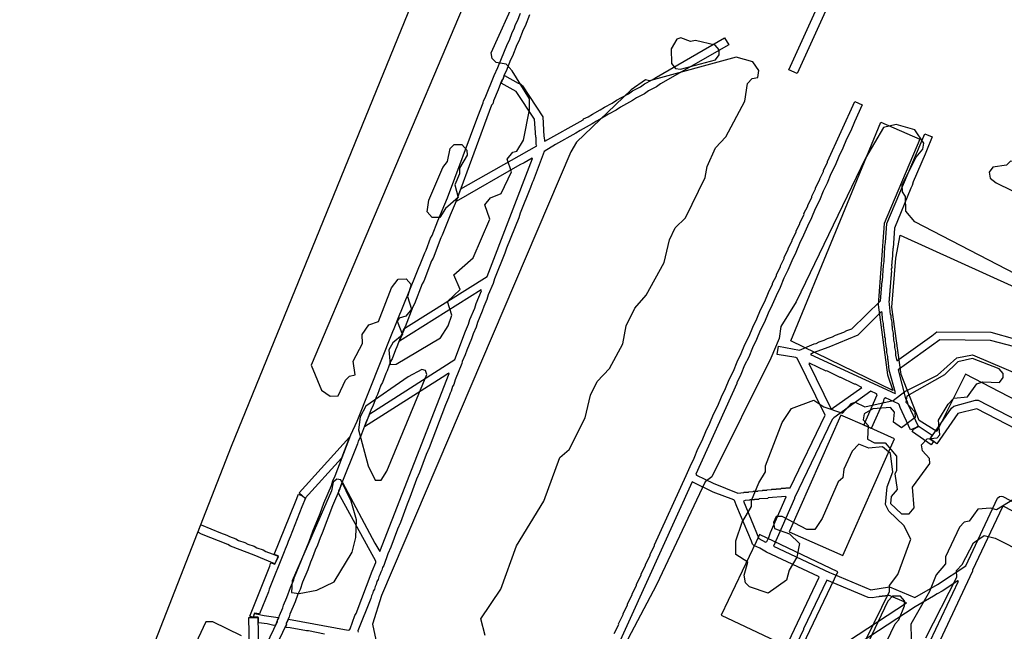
# Model space of a CAD drawing. Extents: x 1761 to 2705, y -3061 to -2273.
# Tile 3 of 10: x 1761 to 2013, y -2627 to -2471. Entities that reach past the tile are written whole.
import ezdxf

# ---------------------------------------------------------------- set-up
doc = ezdxf.new("R2010")
doc.units = 0
for name, color, linetype in [('DOR_DOROZHKA', 40, 'CONTINUOUS'), ('DOR_LESTNICA', 6, 'CONTINUOUS'), ('DOR_TROTUAR', 8, 'CONTINUOUS'), ('GRANICA_UCHASTKA', 7, 'CONTINUOUS'), ('PL_DETSKAYA', 1, 'CONTINUOUS'), ('PL_SPORT', 5, 'CONTINUOUS'), ('ZEL_LES_DREVESNYE', 94, 'CONTINUOUS'), ('ZEL_SPUTNIK_DOP', 40, 'CONTINUOUS'), ('ZEL_YANDEX_SHEMA', 92, 'CONTINUOUS')]:
    doc.layers.add(name, color=color, linetype=linetype)

msp = doc.modelspace()

# ---------------------------------------------------------------- linework, layer by layer
at = {"layer": 'DOR_DOROZHKA'}
for points in [[(1839.382, -2627.973), (1835.262, -2627.161), (1834.762, -2627.172), (1830.643, -2626.36), (1829.64, -2626.282), (1829.436, -2626.086), (1829.725, -2625.58), (1829.719, -2625.28), (1830.195, -2624.169), (1845.463, -2626.941), (1845.763, -2626.934), (1845.956, -2626.63), (1847.183, -2623.202), (1847.472, -2622.695), (1851.541, -2611.902), (1852.494, -2609.68), (1852.487, -2609.38), (1843.007, -2591.976), (1843.094, -2591.373), (1843.948, -2589.254), (1852.288, -2604.782), (1853.533, -2606.856), (1871.262, -2561.449), (1871.16, -2561.352), (1870.862, -2561.458), (1870.371, -2561.869), (1849.644, -2575.023), (1850.973, -2571.693), (1872.684, -2557.817), (1875.429, -2550.554), (1876.192, -2548.836), (1876.566, -2547.628), (1877.804, -2544.699), (1878.178, -2543.491), (1879.509, -2540.26), (1879.404, -2540.062), (1858.576, -2553.119), (1859.904, -2549.789), (1860.894, -2549.267), (1880.931, -2536.628), (1892.586, -2506.46), (1892.483, -2506.362), (1890.409, -2507.608), (1889.32, -2508.132), (1873.014, -2517.489), (1874.245, -2514.26), (1893.617, -2503.236), (1893.51, -2502.938), (1893.471, -2501.138), (1893.369, -2501.041), (1893.07, -2496.445), (1888.414, -2489.341), (1884.566, -2487.223), (1885.425, -2485.304), (1888.868, -2487.231), (1889.575, -2487.515), (1889.984, -2487.907), (1895.157, -2495.799), (1895.467, -2500.895), (1895.569, -2500.993), (1895.591, -2501.993), (1895.693, -2502.091), (1905.479, -2496.577), (1905.575, -2496.375), (1906.764, -2495.849), (1907.849, -2495.125), (1909.827, -2494.081), (1910.912, -2493.358), (1912.891, -2492.314), (1913.976, -2491.591), (1917.041, -2489.924), (1918.126, -2489.2), (1920.105, -2488.156), (1921.19, -2487.433), (1923.168, -2486.389), (1924.253, -2485.666), (1941.647, -2475.685), (1942.686, -2477.463), (1925.292, -2487.444), (1924.207, -2488.168), (1922.229, -2489.211), (1921.144, -2489.935), (1919.165, -2490.978), (1918.08, -2491.702), (1915.015, -2493.369), (1913.93, -2494.093), (1911.951, -2495.136), (1910.866, -2495.86), (1908.888, -2496.903), (1907.803, -2497.627), (1904.737, -2499.294), (1903.652, -2500.018), (1898.413, -2502.933), (1895.549, -2504.695), (1892.709, -2512.161), (1892.42, -2512.667), (1892.046, -2513.876), (1889.386, -2520.437), (1889.012, -2521.645), (1885.878, -2529.417), (1885.504, -2530.626), (1882.844, -2537.187), (1882.47, -2538.395), (1881.233, -2541.324), (1880.859, -2542.532), (1880.095, -2544.25), (1879.721, -2545.458), (1878.484, -2548.387), (1878.11, -2549.595), (1877.346, -2551.313), (1876.972, -2552.521), (1875.735, -2555.45), (1875.361, -2556.658), (1874.597, -2558.376), (1874.508, -2558.878), (1872.797, -2563.017), (1872.423, -2564.226), (1872.133, -2564.732), (1871.759, -2565.941), (1871.47, -2566.448), (1871.096, -2567.656), (1870.333, -2569.374), (1866.168, -2580.369), (1865.405, -2582.087), (1863.704, -2586.726), (1862.941, -2588.443), (1861.24, -2593.082), (1860.477, -2594.8), (1858.776, -2599.439), (1858.013, -2601.156), (1856.312, -2605.795), (1855.549, -2607.513), (1854.511, -2610.437), (1854.222, -2610.943), (1854.037, -2611.648), (1853.748, -2612.154), (1853.563, -2612.858), (1853.274, -2613.365), (1853.089, -2614.069), (1852.8, -2614.576), (1852.615, -2615.28), (1852.326, -2615.787), (1852.141, -2616.491), (1851.852, -2616.998), (1851.667, -2617.702), (1851.377, -2618.208), (1851.193, -2618.913), (1847.87, -2627.189), (1847.976, -2627.487)], [(1913.418, -2627.874), (1914.569, -2625.548), (1914.565, -2625.348), (1915.715, -2623.022), (1915.711, -2622.822), (1916.861, -2620.496), (1916.857, -2620.296), (1918.007, -2617.969), (1918.003, -2617.769), (1919.153, -2615.443), (1919.149, -2615.243), (1920.299, -2612.917), (1920.295, -2612.717), (1921.445, -2610.391), (1921.441, -2610.191), (1922.591, -2607.865), (1922.587, -2607.665), (1923.737, -2605.339), (1923.733, -2605.139), (1931.855, -2587.454), (1932.806, -2585.133), (1933.86, -2583.009), (1934.811, -2580.687), (1935.865, -2578.563), (1936.816, -2576.242), (1937.87, -2574.118), (1938.821, -2571.796), (1939.875, -2569.672), (1940.826, -2567.35), (1941.88, -2565.226), (1942.831, -2562.905), (1943.885, -2560.781), (1944.836, -2558.459), (1945.891, -2556.335), (1946.841, -2554.013), (1947.896, -2551.89), (1948.846, -2549.568), (1949.901, -2547.444), (1950.851, -2545.122), (1951.906, -2542.998), (1952.856, -2540.677), (1953.911, -2538.553), (1953.906, -2538.353), (1954.865, -2536.431), (1954.861, -2536.231), (1955.916, -2534.107), (1955.911, -2533.907), (1956.87, -2531.985), (1956.866, -2531.785), (1957.921, -2529.661), (1957.916, -2529.461), (1958.875, -2527.54), (1958.871, -2527.34), (1959.926, -2525.216), (1959.921, -2525.016), (1960.88, -2523.094), (1960.876, -2522.894), (1961.931, -2520.77), (1961.927, -2520.57), (1962.886, -2518.648), (1962.881, -2518.448), (1963.936, -2516.325), (1963.932, -2516.125), (1964.891, -2514.203), (1964.886, -2514.003), (1965.941, -2511.879), (1965.937, -2511.679), (1966.896, -2509.757), (1966.891, -2509.557), (1967.946, -2507.433), (1967.942, -2507.233), (1974.914, -2491.875), (1976.833, -2492.734), (1974.826, -2497.079), (1973.876, -2499.401), (1972.821, -2501.525), (1971.871, -2503.847), (1970.816, -2505.971), (1969.866, -2508.292), (1968.811, -2510.416), (1967.86, -2512.738), (1966.806, -2514.862), (1965.855, -2517.184), (1964.801, -2519.307), (1963.85, -2521.629), (1962.796, -2523.753), (1961.845, -2526.075), (1960.791, -2528.199), (1959.84, -2530.52), (1958.786, -2532.644), (1957.835, -2534.966), (1956.781, -2537.09), (1955.83, -2539.412), (1954.776, -2541.536), (1953.825, -2543.857), (1952.771, -2545.981), (1951.82, -2548.303), (1950.765, -2550.427), (1949.815, -2552.749), (1948.76, -2554.872), (1947.81, -2557.194), (1946.755, -2559.318), (1945.805, -2561.64), (1944.75, -2563.764), (1944.755, -2563.964), (1934.249, -2587.103), (1934.455, -2587.398), (1938.701, -2589.408), (1945.06, -2591.972), (1946.558, -2591.839), (1946.655, -2591.737), (1947.756, -2591.713), (1947.853, -2591.611), (1948.953, -2591.587), (1949.051, -2591.485), (1950.151, -2591.461), (1950.249, -2591.359), (1951.349, -2591.336), (1951.447, -2591.233), (1952.447, -2591.212), (1952.545, -2591.11), (1953.645, -2591.086), (1953.743, -2590.984), (1954.843, -2590.96), (1954.941, -2590.858), (1956.041, -2590.834), (1956.139, -2590.732), (1957.239, -2590.708), (1957.337, -2590.606), (1958.437, -2590.582), (1967.342, -2572.08), (1960.224, -2557.526), (1959.819, -2557.335), (1955.1, -2556.536), (1955.454, -2554.428), (1960.778, -2555.413), (1964.546, -2553.831), (1965.044, -2553.72), (1965.835, -2553.303), (1967.127, -2552.875), (1967.918, -2552.457), (1969.21, -2552.029), (1970.001, -2551.612), (1972.086, -2550.867), (1972.877, -2550.449), (1974.169, -2550.021), (1981.518, -2542.859), (1981.91, -2537.848), (1982.008, -2537.745), (1982.224, -2533.839), (1982.402, -2532.834), (1982.618, -2528.928), (1982.796, -2527.923), (1983.093, -2523.114), (1992.803, -2500.193), (1994.72, -2500.952), (1993.196, -2504.487), (1992.915, -2505.393), (1989.866, -2512.463), (1989.585, -2513.369), (1989.201, -2514.078), (1985.019, -2524.273), (1984.729, -2529.382), (1984.631, -2529.485), (1984.496, -2532.489), (1984.398, -2532.591), (1984.417, -2533.491), (1984.319, -2533.593), (1984.339, -2534.493), (1984.241, -2534.596), (1984.263, -2535.596), (1984.165, -2535.698), (1984.184, -2536.598), (1984.086, -2536.7), (1984.106, -2537.6), (1984.008, -2537.702), (1984.03, -2538.702), (1983.932, -2538.804), (1983.951, -2539.705), (1983.853, -2539.807), (1983.875, -2540.807), (1983.777, -2540.909), (1983.797, -2541.809), (1983.699, -2541.911), (1983.718, -2542.811), (1983.62, -2542.913), (1983.994, -2546.307), (1984.096, -2546.405), (1984.115, -2547.305), (1984.337, -2548.301), (1984.357, -2549.201), (1984.459, -2549.299), (1984.476, -2550.099), (1984.698, -2551.094), (1984.717, -2551.994), (1984.819, -2552.092), (1984.836, -2552.892), (1985.058, -2553.888), (1985.078, -2554.788), (1985.299, -2555.784), (1985.319, -2556.684), (1985.651, -2558.177), (1994.618, -2551.78), (1995.896, -2550.752), (2009.705, -2550.854), (2015.745, -2552.525)], [(2074.552, -2569.964), (2009.551, -2552.959), (1996.641, -2552.837), (1986.001, -2560.471), (1987.861, -2567.835), (1988.276, -2568.526), (1988.491, -2569.222), (1991.114, -2574.868), (1990.721, -2575.177), (1989.134, -2575.811), (1986.508, -2570.065), (1986.293, -2569.369), (1986.089, -2569.174), (1982.754, -2567.645), (1982.458, -2567.851), (1982.267, -2568.256), (1982.271, -2568.456), (1979.12, -2575.428), (1977.201, -2574.569), (1980.637, -2566.89), (1980.43, -2566.595), (1979.015, -2565.925), (1969.557, -2572.733), (1969.166, -2573.141), (1959.493, -2593.161), (1959.497, -2593.361), (1954.156, -2605.482), (1968.41, -2612.278), (1969.317, -2612.559), (1979.01, -2616.651), (1983.798, -2615.948), (1990.259, -2618.609), (1996.09, -2615.282), (2003.291, -2610.524), (2011.422, -2593.239), (2011.913, -2592.828), (2012.311, -2592.72), (2012.713, -2592.811), (2042.871, -2608.668)], [(2023.935, -2579.662), (2006.127, -2570.442), (2001.25, -2571.648), (1995.914, -2579.367), (1994.186, -2578.104), (1999.62, -2570.282), (2000.209, -2569.769), (2005.779, -2568.248), (2006.479, -2568.233), (2021.757, -2576.107)], [(1953.967, -2638.404), (1965.834, -2613.434), (1965.63, -2613.239), (1952.389, -2607.021), (1950.667, -2606.058), (1949.152, -2605.39), (1948.743, -2604.999), (1948.526, -2604.203), (1944.733, -2595.381), (1944.201, -2593.891), (1943.996, -2593.696), (1938.751, -2591.708), (1933.392, -2589.122), (1905.406, -2650.659)], [(2026.83, -2602.511), (2012.867, -2595.309), (2012.671, -2595.513), (2005.017, -2611.687), (2005.021, -2611.887), (1972.31, -2681.63)], [(1992.768, -2632.863), (2001.375, -2614.467), (2001.273, -2614.369), (1997.229, -2617.058), (1995.942, -2617.686), (1995.054, -2618.306), (1990.31, -2621.01), (1959.53, -2641.185)]]:
    msp.add_lwpolyline(points, dxfattribs=at)
for points in [[(1985.328, -2566.389), (1983.701, -2560.521), (1983.444, -2557.925), (1983.342, -2557.827), (1983.325, -2557.027), (1983.103, -2556.031), (1983.084, -2555.131), (1982.982, -2555.033), (1982.964, -2554.233), (1982.743, -2553.238), (1982.723, -2552.338), (1982.621, -2552.24), (1982.604, -2551.44), (1982.382, -2550.444), (1982.363, -2549.544), (1982.261, -2549.446), (1982.243, -2548.646), (1982.022, -2547.65), (1981.883, -2545.852), (1981.679, -2545.657), (1975.704, -2551.589), (1968.266, -2554.651), (1964.296, -2556.138), (1963.604, -2556.553), (1985.23, -2566.491)], [(1976.693, -2564.974), (1975.074, -2564.109), (1974.874, -2564.113), (1971.335, -2562.389), (1971.135, -2562.393), (1967.798, -2560.764), (1967.598, -2560.769), (1963.352, -2558.759), (1963.154, -2558.864), (1968.909, -2570.545)], [(1834.43, -2593.261), (1832.899, -2591.894), (1845.8, -2577.708), (1843.714, -2583.056)], [(1952.134, -2604.525), (1952.43, -2604.319), (1952.909, -2603.308), (1953.381, -2601.997), (1957.386, -2592.906), (1957.284, -2592.808), (1952.79, -2593.205), (1952.693, -2593.308), (1950.495, -2593.455), (1950.397, -2593.557), (1949.297, -2593.581), (1949.199, -2593.683), (1948.099, -2593.707), (1948.001, -2593.809), (1946.901, -2593.833), (1946.505, -2594.042), (1950.413, -2603.562)], [(1826.688, -2610.037), (1821.438, -2607.85), (1815.384, -2605.479), (1814.675, -2605.094), (1807.914, -2602.439), (1807.206, -2602.054), (1807.005, -2602.058), (1807.667, -2600.243), (1807.862, -2600.039), (1812.81, -2602.133), (1814.423, -2602.698), (1815.132, -2603.083), (1816.745, -2603.649), (1817.454, -2604.034), (1819.067, -2604.599), (1819.775, -2604.984), (1821.388, -2605.549), (1822.097, -2605.934), (1823.71, -2606.5), (1824.419, -2606.885), (1826.032, -2607.45), (1827.547, -2608.118)], [(1956.082, -2639.058), (1957.897, -2639.719), (1958.195, -2639.613), (1988.086, -2619.957), (1983.543, -2618.054), (1983.445, -2618.156), (1982.745, -2618.172), (1982.647, -2618.274), (1981.947, -2618.289), (1981.849, -2618.391), (1981.149, -2618.406), (1981.052, -2618.508), (1980.351, -2618.523), (1979.456, -2618.743), (1978.354, -2618.667), (1967.751, -2614.193), (1961.817, -2626.628), (1961.821, -2626.828), (1956.078, -2638.858)], [(1827.588, -2623.925), (1826.827, -2625.743), (1826.427, -2625.751), (1824.719, -2625.388), (1822.512, -2625.135), (1822.482, -2623.735), (1822.38, -2623.638), (1821.279, -2623.661), (1821.46, -2622.757), (1823.971, -2623.203), (1827.584, -2623.725)]]:
    msp.add_lwpolyline(points, close=True, dxfattribs=at)
at = {"layer": 'DOR_LESTNICA'}
for points in [[(1994.418, -2579.599), (1989.645, -2576.301), (1989.542, -2576.203), (1989.929, -2575.594), (1991.217, -2574.966), (1991.112, -2574.768), (1994.666, -2577.193), (1994.086, -2578.106), (1995.001, -2578.786)], [(1820.879, -2623.67), (1820.273, -2623.383), (1825.401, -2610.666), (1825.586, -2609.961), (1825.782, -2609.757), (1826.69, -2610.137), (1827.649, -2608.216), (1827.545, -2608.018), (1826.536, -2607.639), (1831.949, -2594.216), (1832.706, -2592.198), (1833.717, -2592.677), (1834.432, -2593.361), (1834.53, -2593.259), (1833.577, -2595.481), (1830.641, -2603.148), (1830.067, -2604.361), (1829.882, -2605.066), (1829.308, -2606.279), (1829.123, -2606.983), (1825.226, -2616.472), (1825.041, -2617.177), (1822.762, -2622.829), (1821.458, -2622.657), (1821.179, -2623.663)]]:
    msp.add_lwpolyline(points, close=True, dxfattribs=at)
at = {"layer": 'DOR_TROTUAR'}
for points in [[(1978.875, -2443.664), (1960.153, -2484.79), (1958.031, -2483.835), (1977.325, -2441.396)], [(1822.813, -2634.434), (1827.406, -2624.73), (1827.399, -2624.43), (1827.688, -2623.923), (1827.873, -2623.219), (1828.732, -2621.299), (1828.917, -2620.595), (1829.776, -2618.675), (1830.72, -2616.053), (1831.579, -2614.134), (1831.764, -2613.43), (1835.47, -2604.345), (1836.414, -2601.723), (1838.316, -2597.18), (1839.26, -2594.558), (1841.163, -2590.014), (1841.537, -2588.806), (1842.111, -2587.593), (1846.087, -2577.101), (1847.711, -2573.564), (1856.821, -2550.656), (1857.206, -2549.947), (1858.626, -2546.214), (1859.011, -2545.506), (1860.147, -2542.48), (1860.531, -2541.771), (1863.472, -2534.304), (1863.857, -2533.595), (1864.992, -2530.569), (1865.377, -2529.86), (1866.512, -2526.834), (1866.897, -2526.125), (1868.317, -2522.393), (1870.792, -2516.536), (1878.547, -2495.758), (1879.972, -2492.225), (1880.061, -2491.723), (1880.446, -2491.014), (1882.723, -2485.262), (1883.68, -2483.24), (1886.15, -2477.184), (1886.631, -2476.273), (1887.387, -2474.256), (1887.868, -2473.345), (1888.244, -2472.236), (1888.725, -2471.325), (1889.482, -2469.308)], [(1891.793, -2469.758), (1890.655, -2472.684), (1890.175, -2473.595), (1889.037, -2476.521), (1888.557, -2477.432), (1887.419, -2480.358), (1886.939, -2481.269), (1885.801, -2484.195), (1885.321, -2485.106), (1885.04, -2486.013), (1884.653, -2486.621), (1883.803, -2488.941), (1882.563, -2491.769), (1882.378, -2492.473), (1882.087, -2492.88), (1873.011, -2517.389), (1871.487, -2520.923), (1869.497, -2526.069), (1869.112, -2526.778), (1867.122, -2531.923), (1866.737, -2532.632), (1864.747, -2537.778), (1864.363, -2538.486), (1862.373, -2543.632), (1861.988, -2544.341), (1859.998, -2549.486), (1859.613, -2550.195), (1857.908, -2554.634), (1857.523, -2555.343), (1856.673, -2557.663), (1856.288, -2558.371), (1855.437, -2560.691), (1855.053, -2561.399), (1854.202, -2563.719), (1853.817, -2564.428), (1852.967, -2566.747), (1852.582, -2567.456), (1851.732, -2569.776), (1851.347, -2570.484), (1850.496, -2572.804), (1850.112, -2573.512), (1848.598, -2577.547), (1848.022, -2578.66), (1847.837, -2579.365), (1843.468, -2590.165), (1843.283, -2590.869), (1841.476, -2595.21), (1838.825, -2602.171), (1838.25, -2603.384), (1837.591, -2605.299), (1837.017, -2606.512), (1836.358, -2608.428), (1835.784, -2609.641), (1835.125, -2611.556), (1833.792, -2614.686), (1833.133, -2616.602), (1832.559, -2617.815), (1831.9, -2619.73), (1830.567, -2622.86), (1830.382, -2623.565), (1829.619, -2625.282), (1829.625, -2625.582), (1823.308, -2638.825)], [(1820.425, -2639.688), (1820.082, -2623.787), (1822.382, -2623.738), (1822.555, -2631.738)]]:
    msp.add_lwpolyline(points, dxfattribs=at)
at = {"layer": 'GRANICA_UCHASTKA'}
msp.add_lwpolyline([(1923.86, -2796.236), (1824.317, -2750.362), (1781.307, -2727.779), (1769.209, -2723.538), (1762.112, -2719.189), (1761.493, -2713.699), (1768.701, -2700.037), (1815.633, -2579.96), (1870.741, -2444.7), (1902.219, -2373.483), (1926.14, -2322.94), (1946.342, -2285.484), (1955.094, -2273.789), (1957.583, -2273.235), (1968.246, -2280.509), (2001.158, -2298.807), (2123.307, -2372.208), (2156.73, -2390.996), (2211.989, -2424.82), (2320.792, -2482.501), (2368.399, -2509.487), (2413.007, -2536.537)], dxfattribs=at)
at = {"layer": 'PL_DETSKAYA'}
msp.add_lwpolyline([(1970.589, -2612.089), (1950.575, -2602.578), (1949.682, -2604.438), (1940.761, -2623.134), (1960.775, -2632.645)], close=True, dxfattribs=at)
at = {"layer": 'PL_SPORT'}
msp.add_lwpolyline([(1971.379, -2572.019), (1958.131, -2601.885), (1971.86, -2607.936), (1985.095, -2578.07), (1978.111, -2574.989)], close=True, dxfattribs=at)
at = {"layer": 'ZEL_LES_DREVESNYE'}
for points in [[(1981.605, -2497.209), (1991.529, -2501.536), (1982.44, -2523.072), (1980.894, -2543.881), (1983.237, -2561.771), (1984.655, -2565.734), (1958.583, -2553.02)], [(2084.219, -2545.295), (2097.904, -2552.882), (2087.785, -2578.661), (2082.718, -2582.036), (2075.429, -2588.475), (2073.177, -2593.998), (2068.208, -2591.417), (2065.956, -2595.916), (2028.729, -2576.638), (2025.202, -2573.032), (2003.203, -2561.552), (1995.849, -2576.262), (1991.339, -2573.403), (1986.732, -2561.681), (1984.388, -2544.47), (1985.435, -2531.933), (1986.534, -2526.076), (2074.437, -2565.896)]]:
    msp.add_lwpolyline(points, close=True, dxfattribs=at)
at = {"layer": 'ZEL_SPUTNIK_DOP'}
for points in [[(1928.081, -2482.231), (1929.108, -2483.459), (1930.364, -2483.682), (1939.316, -2481.238), (1940.289, -2479.966), (1940.262, -2478.716), (1939.235, -2477.488), (1934.208, -2476.346), (1932.963, -2476.623), (1930.441, -2475.677), (1929.446, -2475.948), (1928, -2478.481)], [(2009.223, -2509.993), (2009.506, -2511.488), (2011.033, -2512.706), (2041.875, -2527.797), (2044.88, -2527.983), (2048.028, -2523.162), (2048.006, -2522.162), (2046.979, -2520.934), (2032.327, -2514.247), (2029.822, -2514.051), (2026.767, -2511.615), (2017.42, -2507.315), (2014.664, -2507.124), (2013.686, -2508.146), (2010.196, -2508.722)], [(2011.809, -2560.214), (2004.999, -2557.609), (2001.265, -2558.44), (1997.835, -2561.766), (1988.198, -2567.227), (1987.981, -2568.733), (1990.285, -2571.184), (1990.317, -2572.684), (1986.871, -2575.26), (1984.839, -2573.803), (1985.035, -2571.298), (1984.007, -2570.069), (1979.513, -2570.416), (1977.29, -2571.715), (1977.072, -2573.221), (1978.354, -2574.694), (1978.18, -2578.199), (1979.952, -2579.161), (1982.702, -2579.102), (1985.528, -2582.543), (1985.609, -2586.293), (1985.125, -2587.054), (1985.711, -2591.043), (1984.249, -2592.826), (1984.037, -2594.581), (1986.846, -2597.272), (1988.847, -2597.229), (1990.064, -2595.702), (1989.701, -2590.457), (1994.071, -2584.359), (1994.044, -2583.109), (1992.251, -2581.147), (1991.969, -2579.652), (1993.436, -2578.12), (1995.931, -2577.816), (1996.665, -2577.049), (1996.334, -2573.305), (1998.747, -2569.25), (2000.215, -2567.718), (2003.71, -2567.392), (2006.14, -2564.088), (2007.629, -2563.556), (2011.885, -2563.714), (2012.858, -2562.442), (2012.836, -2561.442)], [(1986.55, -2618.289), (1984.55, -2618.333), (1983.327, -2619.61), (1972.563, -2642.354), (1972.584, -2643.354), (1973.611, -2644.582), (1971.867, -2644.87), (1969.931, -2647.914), (1969.48, -2650.175), (1970.507, -2651.403), (1972.507, -2651.36), (1973.485, -2650.338), (1974.915, -2647.056), (1974.894, -2646.056), (1973.867, -2644.827), (1975.611, -2644.539), (1976.345, -2643.773), (1985.201, -2625.322), (1986.18, -2624.3), (1987.604, -2620.768), (1987.577, -2619.518)]]:
    msp.add_lwpolyline(points, close=True, dxfattribs=at)
for points in [[(2015.283, -2593.656), (2011.087, -2596.248), (2009.576, -2595.78), (2006.331, -2596.101), (2004.146, -2599.149), (2002.901, -2599.426), (2001.678, -2600.703), (1998.09, -2608.285), (1998.128, -2610.035), (1995.687, -2612.839), (1994.029, -2617.127), (1989.207, -2625.486), (1989.288, -2629.236)], [(1993.033, -2628.905), (2000.954, -2613.476), (2000.916, -2611.726), (2002.384, -2610.193), (2005.265, -2604.628), (2007.977, -2602.819), (2010.744, -2603.509), (2018.33, -2607.347)]]:
    msp.add_lwpolyline(points, dxfattribs=at)
at = {"layer": 'ZEL_YANDEX_SHEMA'}
for points in [[(1883.307, -2447.43), (1835.947, -2559.261), (1838.587, -2565.707), (1840.87, -2567.159), (1842.87, -2567.115), (1844.784, -2563.072), (1845.762, -2562.05), (1847.257, -2561.768), (1846.681, -2558.279), (1849.084, -2553.724), (1849.036, -2551.474), (1850.732, -2548.936), (1853.216, -2548.132), (1856.532, -2539.556), (1858.234, -2537.268), (1860.234, -2537.225), (1861.516, -2538.698), (1860.581, -2541.72), (1861.651, -2544.948), (1860.189, -2546.731), (1858.45, -2547.269), (1857.966, -2548.03), (1859.291, -2551.503), (1856.835, -2553.557), (1855.872, -2555.329), (1856.203, -2559.073), (1857.703, -2559.041), (1869.064, -2552.292), (1870.999, -2549.249), (1871.94, -2546.477), (1870.864, -2542.998), (1874.049, -2539.928), (1872.468, -2536.21), (1877.377, -2531.852), (1881.666, -2522.004), (1880.335, -2518.281), (1881.797, -2516.498), (1884.526, -2515.439), (1887.157, -2509.879), (1886.087, -2506.651), (1887.549, -2504.868), (1888.544, -2504.597), (1890.234, -2501.809), (1891.817, -2494.02), (1891.758, -2491.27), (1887.351, -2484.112), (1885.813, -2482.394), (1883.302, -2481.948), (1882.28, -2480.969), (1881.998, -2479.475), (1895.127, -2450.426)], [(1880.462, -2628.336), (1879.37, -2624.107), (1884.458, -2616.493), (1888.471, -2605.401), (1895.478, -2593.993), (1899.491, -2582.901), (1901.947, -2580.847), (1906.025, -2572.755), (1907.401, -2566.972), (1909.075, -2563.434), (1912.255, -2560.113), (1915.62, -2553.787), (1916.523, -2549.266), (1918.676, -2544.717), (1921.606, -2541.402), (1926.178, -2533.049), (1927.554, -2527.266), (1928.989, -2524.233), (1931.685, -2521.674), (1936.714, -2511.31), (1937.154, -2508.549), (1939.302, -2503.75), (1941.993, -2500.94), (1946.799, -2491.832), (1947.451, -2487.315), (1948.674, -2486.038), (1950.169, -2485.756), (1950.381, -2484), (1948.833, -2481.783), (1944.555, -2480.624), (1922.423, -2486.606), (1921.417, -2486.377), (1917.721, -2488.958), (1903.751, -2502.267), (1902.305, -2504.799), (1853.978, -2618.152), (1851.635, -2625.457), (1852.471, -2629.441)], [(2065.366, -2561.558), (1990.237, -2522.66), (1987.927, -2519.958), (1987.846, -2516.208), (1987.069, -2514.974), (1987.031, -2513.224), (1990.63, -2506.143), (1992.337, -2504.105), (1992.555, -2502.599), (1990.229, -2499.148), (1985.446, -2497.75), (1982.213, -2498.571), (1977.63, -2506.424), (1959.912, -2543.075), (1956.047, -2549.412), (1955.612, -2552.423), (1953.47, -2557.472), (1938.367, -2587.814), (1936.644, -2589.102), (1924.205, -2615.384), (1915.316, -2632.335)], [(1972.035, -2641.115), (1983.773, -2617.099), (1983.741, -2615.599), (1985.931, -2612.8), (1989.237, -2603.724), (1987.411, -2600.261), (1983.58, -2596.592), (1982.792, -2594.858), (1983.195, -2590.347), (1984.614, -2586.565), (1984.011, -2581.825), (1981.973, -2580.118), (1978.479, -2580.444), (1975.957, -2579.498), (1974.245, -2581.286), (1972.092, -2585.835), (1971.89, -2588.09), (1970.662, -2589.117), (1966.612, -2598.46), (1964.671, -2601.253), (1962.671, -2601.296), (1956.345, -2597.931), (1954.845, -2597.963), (1954.127, -2599.48), (1954.409, -2600.974), (1958.192, -2602.393), (1960.746, -2604.84), (1960.072, -2608.356), (1958.142, -2611.649), (1957.446, -2614.166), (1952.766, -2617.519), (1947.978, -2615.871), (1946.956, -2614.893), (1946.663, -2612.898), (1947.593, -2609.626), (1944.549, -2607.691), (1944.474, -2604.191), (1946.121, -2599.403), (1948.535, -2595.348), (1948.502, -2593.848), (1950.405, -2589.305), (1952.096, -2586.517), (1952.064, -2585.017), (1956.326, -2573.919), (1958.751, -2570.365), (1964.458, -2568.24), (1966.996, -2569.936), (1971.784, -2571.584), (1973.98, -2569.035), (1974.975, -2568.763), (1977.502, -2569.96), (1984.72, -2568.303), (1987.671, -2565.988), (1996.085, -2561.804), (2000.994, -2557.446), (2004.978, -2556.609), (2026.184, -2565.656)], [(1818.181, -2628.431), (1810.85, -2624.837), (1809.1, -2624.875), (1804.555, -2634.478)]]:
    msp.add_lwpolyline(points, dxfattribs=at)
for points in [[(1874.5, -2502.899), (1875.782, -2504.372), (1875.809, -2505.622), (1873.879, -2508.915), (1873.912, -2510.416), (1872.721, -2513.193), (1873.541, -2516.427), (1870.351, -2519.247), (1868.899, -2521.53), (1866.899, -2521.573), (1865.617, -2520.1), (1866.052, -2517.089), (1869.624, -2508.757), (1870.841, -2507.23), (1871.521, -2503.964), (1872.5, -2502.942)], [(1865.242, -2560.629), (1864.236, -2560.401), (1860.774, -2562.226), (1849.93, -2569.714), (1848.489, -2572.497), (1848.059, -2575.758), (1850.509, -2584.96), (1852.341, -2588.672), (1853.841, -2588.64), (1855.292, -2586.357), (1865.513, -2561.624)], [(1843.585, -2588.611), (1842.579, -2588.383), (1841.595, -2589.154), (1841.144, -2591.415), (1831.135, -2614.394), (1830.95, -2617.399), (1832.955, -2617.606), (1837.439, -2616.759), (1841.896, -2614.661), (1846.485, -2607.058), (1847.404, -2603.286), (1847.556, -2598.781), (1846.204, -2594.058)]]:
    msp.add_lwpolyline(points, close=True, dxfattribs=at)

doc.saveas('drawing.dxf')
